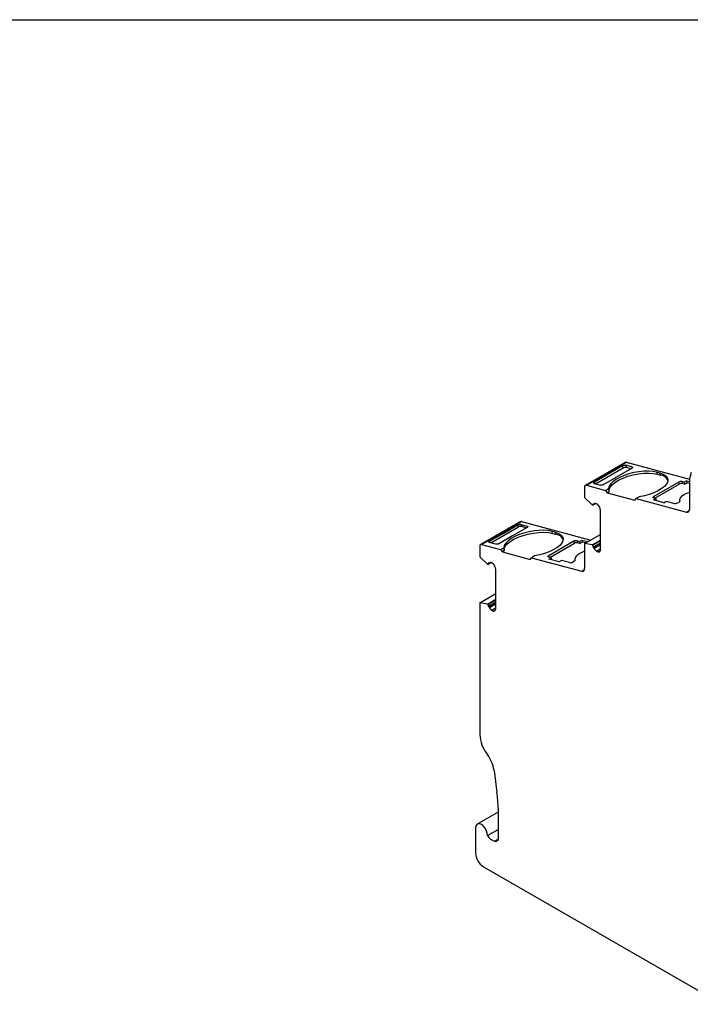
# Model space of a CAD drawing. Header units: millimetres. Extents: x 13 to 546, y 13 to 419.
# Tile 5 of 7: x 398 to 458, y 332 to 419. Entities that reach past the tile are written whole.
import ezdxf

# ---------------------------------------------------------------- set-up
doc = ezdxf.new("R2010")
doc.units = ezdxf.units.MM
doc.header["$LTSCALE"] = 2
doc.linetypes.add('SLD-Solid', pattern=[0])
doc.layers.add('TEXT', color=140, linetype='SLD-Solid', lineweight=25)

msp = doc.modelspace()

# ---------------------------------------------------------------- linework, layer by layer
for p, q in [((452.078, 379.758), (448.543, 377.717)), ((448.638, 377.725), (452.173, 379.766)), ((452.173, 379.766), (457.792, 378.261)), ((452.292, 379.735), (452.298, 379.738)), ((452.298, 379.738), (457.792, 378.266)), ((451.857, 379.462), (449.348, 378.014)), ((449.442, 377.868), (451.906, 379.291)), ((450.173, 377.793), (452.682, 379.241)), ((451.906, 379.291), (451.857, 379.462)), ((452.688, 379.36), (452.135, 379.508)), ((452.135, 379.508), (452.184, 379.336)), ((452.184, 379.336), (452.637, 379.215)), ((452.715, 379.265), (452.688, 379.36)), ((455.185, 378.81), (454.912, 378.883)), ((454.949, 378.704), (454.912, 378.883)), ((449.348, 378.014), (449.364, 377.889)), ((456.844, 378.007), (454.617, 376.721)), ((454.949, 378.704), (455.222, 378.631)), ((455.222, 378.631), (455.185, 378.81)), ((456.881, 377.828), (456.844, 378.007)), ((457.331, 377.996), (457.122, 378.052)), ((457.122, 378.052), (457.159, 377.873)), ((457.543, 378.119), (457.331, 377.996)), ((457.331, 377.996), (457.367, 377.818)), ((457.543, 378.119), (457.792, 378.052)), ((457.579, 377.94), (457.543, 378.119)), ((457.792, 378.25), (457.792, 375.587)), ((457.946, 378.856), (457.799, 378.309)), ((448.481, 377.58), (448.481, 376.628)), ((448.638, 377.725), (450.324, 377.274)), ((449.342, 377.895), (449.895, 377.747)), ((450.324, 377.274), (450.602, 377.434)), ((450.324, 377.274), (450.497, 377.058)), ((450.649, 377.146), (450.497, 377.058)), ((454.712, 376.576), (456.881, 377.828)), ((457.367, 377.818), (457.159, 377.873)), ((457.367, 377.818), (457.579, 377.94)), ((457.792, 377.883), (457.579, 377.94)), ((448.481, 376.628), (449.149, 375.976)), ((450.497, 377.058), (452.956, 376.4)), ((452.956, 376.4), (453.056, 376.542)), ((453.334, 376.703), (453.056, 376.542)), ((453.056, 376.542), (457.53, 375.343)), ((454.82, 376.547), (454.608, 376.425)), ((455.524, 376.18), (454.608, 376.425)), ((454.612, 376.603), (454.82, 376.547)), ((454.617, 376.721), (454.643, 376.595)), ((454.857, 376.368), (454.82, 376.547)), ((454.845, 376.361), (454.857, 376.368)), ((455.524, 376.18), (455.736, 376.302)), ((455.736, 376.302), (456.456, 376.109)), ((456.734, 376.154), (456.876, 376.236)), ((456.925, 376.35), (456.935, 376.299)), ((456.936, 376.308), (456.934, 376.317)), ((449.149, 375.976), (449.192, 375.952)), ((449.192, 375.952), (449.467, 376.11)), ((449.298, 376.054), (449.246, 376.084)), ((449.327, 376.051), (449.438, 376.115)), ((449.335, 376.059), (449.432, 376.115)), ((449.651, 376.014), (449.526, 376.086)), ((449.895, 372.056), (449.895, 375.485)), ((457.53, 375.343), (457.78, 375.488)), ((442.768, 374.502), (439.233, 372.461)), ((439.328, 372.469), (442.863, 374.51)), ((442.863, 374.51), (449.027, 372.86)), ((440.132, 372.612), (442.596, 374.035)), ((441.246, 373.456), (442.547, 374.207)), ((443.373, 373.985), (442.072, 373.234)), ((442.547, 374.207), (442.549, 374.198)), ((442.596, 374.035), (442.549, 374.198)), ((442.826, 374.252), (443.378, 374.104)), ((442.826, 374.252), (442.827, 374.243)), ((442.827, 374.243), (443.38, 374.095)), ((442.828, 374.243), (442.874, 374.08)), ((442.874, 374.08), (443.327, 373.959)), ((442.982, 374.479), (442.988, 374.482)), ((442.988, 374.482), (449.033, 372.863)), ((443.378, 374.104), (443.38, 374.095)), ((443.405, 374.009), (443.38, 374.095)), ((445.875, 373.554), (445.602, 373.627)), ((445.639, 373.449), (445.602, 373.627)), ((440.037, 372.758), (441.232, 373.447)), ((440.037, 372.758), (440.039, 372.749)), ((440.039, 372.749), (440.054, 372.633)), ((442.058, 373.226), (440.863, 372.537)), ((441.246, 373.456), (441.232, 373.447)), ((442.058, 373.226), (442.072, 373.234)), ((447.534, 372.751), (445.307, 371.465)), ((445.639, 373.449), (445.912, 373.375)), ((445.912, 373.375), (445.875, 373.554)), ((447.534, 372.751), (447.536, 372.742)), ((447.571, 372.572), (447.536, 372.742)), ((447.812, 372.796), (448.021, 372.741)), ((447.812, 372.796), (447.814, 372.787)), ((447.814, 372.787), (447.849, 372.617)), ((448.021, 372.741), (448.233, 372.863)), ((448.021, 372.741), (448.057, 372.562)), ((448.233, 372.863), (448.779, 372.717)), ((448.233, 372.863), (448.269, 372.684)), ((448.482, 372.545), (449.895, 373.361)), ((449.149, 372.425), (449.895, 372.856)), ((449.192, 372.401), (449.895, 372.806)), ((439.171, 372.324), (439.171, 371.372)), ((439.328, 372.469), (441.014, 372.018)), ((440.584, 372.491), (440.032, 372.639)), ((441.014, 372.018), (441.292, 372.179)), ((441.014, 372.018), (441.187, 371.802)), ((441.339, 371.89), (441.187, 371.802)), ((445.402, 371.32), (447.571, 372.572)), ((448.057, 372.562), (447.849, 372.617)), ((448.057, 372.562), (448.269, 372.684)), ((448.579, 372.601), (448.269, 372.684)), ((448.482, 372.545), (448.482, 370.331)), ((449.149, 372.425), (448.482, 372.545)), ((449.192, 372.401), (449.149, 372.425)), ((449.895, 372.581), (449.246, 372.206)), ((449.246, 372.206), (449.298, 372.176)), ((449.298, 372.176), (449.895, 372.521)), ((449.335, 372.127), (449.895, 372.45)), ((449.526, 371.881), (449.895, 372.094)), ((449.526, 371.881), (449.651, 371.809)), ((449.651, 371.809), (449.877, 371.939)), ((439.171, 371.372), (439.839, 370.72)), ((441.187, 371.802), (443.646, 371.144)), ((443.646, 371.144), (443.746, 371.286)), ((444.025, 371.447), (443.746, 371.286)), ((443.746, 371.286), (448.22, 370.088)), ((445.298, 371.169), (445.51, 371.291)), ((446.214, 370.924), (445.298, 371.169)), ((445.51, 371.291), (445.302, 371.347)), ((445.307, 371.465), (445.309, 371.457)), ((445.309, 371.457), (445.333, 371.339)), ((445.51, 371.291), (445.547, 371.113)), ((445.535, 371.106), (445.547, 371.113)), ((446.426, 371.046), (446.214, 370.924)), ((447.146, 370.853), (446.426, 371.046)), ((447.615, 371.094), (447.617, 371.085)), ((447.617, 371.085), (447.625, 371.043)), ((447.617, 371.085), (447.626, 371.052)), ((447.624, 371.061), (447.626, 371.052)), ((439.839, 370.72), (439.882, 370.696)), ((439.882, 370.696), (440.157, 370.854)), ((439.988, 370.798), (439.936, 370.828)), ((440.017, 370.795), (440.128, 370.859)), ((440.025, 370.803), (440.122, 370.859)), ((440.341, 370.758), (440.216, 370.83)), ((440.585, 366.8), (440.585, 370.229)), ((447.566, 370.98), (447.424, 370.898)), ((448.22, 370.088), (448.47, 370.232)), ((439.172, 367.289), (440.585, 368.105)), ((439.839, 367.169), (440.585, 367.6)), ((439.882, 367.145), (440.585, 367.551)), ((439.172, 367.289), (439.172, 355.579)), ((439.839, 367.169), (439.172, 367.289)), ((439.882, 367.145), (439.839, 367.169)), ((440.585, 367.325), (439.936, 366.95)), ((439.936, 366.95), (439.988, 366.92)), ((439.988, 366.92), (440.585, 367.265)), ((440.025, 366.871), (440.585, 367.194)), ((440.216, 366.625), (440.585, 366.838)), ((440.216, 366.625), (440.341, 366.553)), ((440.341, 366.553), (440.567, 366.684)), ((440.43, 352.392), (440.693, 350.439)), ((440.792, 348.676), (438.94, 347.607)), ((440.792, 349.022), (440.792, 346.18)), ((438.785, 347.264), (438.785, 345.059)), ((439.843, 346.598), (440.792, 347.146)), ((440.486, 346.102), (440.792, 346.279)), ((440.73, 346.145), (440.792, 346.18)), ((439.492, 343.834), (460.677, 331.604))]:
    msp.add_line(p, q)
at = {"flags": 128}
for points in [[(452.265, 379.742), (452.276, 379.742), (452.298, 379.738)], [(454.912, 378.883), (454.568, 378.95), (454.177, 378.981), (453.75, 378.975), (453.302, 378.931), (452.848, 378.851), (452.403, 378.739), (451.981, 378.597), (451.595, 378.43), (451.26, 378.244), (450.985, 378.045), (450.779, 377.839), (450.651, 377.633), (450.602, 377.434)], [(450.649, 377.146), (450.651, 377.346), (450.743, 377.559), (450.92, 377.774), (451.178, 377.986), (451.506, 378.187), (451.892, 378.368), (452.323, 378.524), (452.784, 378.65), (453.258, 378.74), (453.728, 378.792), (454.176, 378.803), (454.588, 378.774), (454.949, 378.704)], [(455.185, 378.81), (455.47, 378.709), (455.686, 378.577), (455.827, 378.418), (455.887, 378.238), (455.865, 378.043), (455.762, 377.839), (455.58, 377.632), (455.327, 377.43), (455.01, 377.239), (454.639, 377.066), (454.227, 376.915), (453.787, 376.793), (453.334, 376.703)], [(448.638, 377.725), (448.605, 377.731), (448.575, 377.729), (448.548, 377.72), (448.524, 377.703), (448.506, 377.681), (448.492, 377.652), (448.483, 377.618), (448.481, 377.58)], [(456.934, 376.317), (456.927, 376.462), (457, 376.617), (457.151, 376.775), (457.37, 376.925), (457.646, 377.06), (457.792, 377.117)], [(454.612, 376.603), (454.588, 376.612), (454.571, 376.623), (454.56, 376.637), (454.557, 376.653), (454.561, 376.67), (454.573, 376.687), (454.592, 376.705), (454.617, 376.721)], [(456.934, 376.317), (456.936, 376.308), (456.935, 376.298), (456.931, 376.287), (456.925, 376.277), (456.916, 376.266), (456.905, 376.256), (456.892, 376.246), (456.876, 376.236)], [(457.53, 375.343), (457.584, 375.335), (457.635, 375.338), (457.68, 375.353), (457.719, 375.38), (457.75, 375.418), (457.773, 375.466), (457.787, 375.523), (457.792, 375.587)], [(442.956, 374.486), (442.966, 374.486), (442.988, 374.482)], [(445.602, 373.627), (445.258, 373.695), (444.867, 373.725), (444.44, 373.719), (443.992, 373.675), (443.538, 373.595), (443.093, 373.483), (442.671, 373.341), (442.285, 373.174), (441.95, 372.988), (441.675, 372.789), (441.469, 372.583), (441.341, 372.377), (441.292, 372.179)], [(441.339, 371.89), (441.341, 372.091), (441.433, 372.303), (441.611, 372.518), (441.868, 372.73), (442.196, 372.931), (442.582, 373.112), (443.013, 373.269), (443.474, 373.394), (443.948, 373.484), (444.418, 373.536), (444.867, 373.547), (445.278, 373.518), (445.639, 373.449)], [(445.875, 373.554), (446.16, 373.453), (446.376, 373.321), (446.517, 373.162), (446.577, 372.983), (446.555, 372.787), (446.452, 372.583), (446.27, 372.377), (446.017, 372.174), (445.7, 371.984), (445.329, 371.81), (444.917, 371.66), (444.477, 371.537), (444.025, 371.447)], [(439.328, 372.469), (439.295, 372.475), (439.265, 372.473), (439.238, 372.464), (439.214, 372.447), (439.196, 372.425), (439.182, 372.396), (439.173, 372.362), (439.171, 372.324)], [(449.651, 371.809), (449.702, 371.804), (449.749, 371.81), (449.791, 371.827), (449.827, 371.855), (449.856, 371.893), (449.878, 371.94), (449.89, 371.995), (449.895, 372.056)], [(445.302, 371.347), (445.278, 371.356), (445.261, 371.367), (445.25, 371.381), (445.247, 371.397), (445.251, 371.414), (445.263, 371.431), (445.282, 371.449), (445.307, 371.465)], [(447.624, 371.061), (447.626, 371.052), (447.625, 371.042), (447.621, 371.032), (447.615, 371.021), (447.606, 371.011), (447.595, 371), (447.582, 370.99), (447.566, 370.98)], [(448.001, 371.634), (447.898, 371.563), (447.808, 371.491), (447.734, 371.417), (447.677, 371.343), (447.637, 371.269), (447.615, 371.197), (447.61, 371.127), (447.624, 371.061)], [(448.22, 370.088), (448.274, 370.079), (448.325, 370.082), (448.37, 370.097), (448.409, 370.124), (448.44, 370.162), (448.463, 370.21), (448.477, 370.267), (448.482, 370.331)], [(440.341, 366.553), (440.392, 366.548), (440.439, 366.554), (440.481, 366.571), (440.517, 366.599), (440.546, 366.637), (440.568, 366.684), (440.58, 366.739), (440.585, 366.8)], [(439.843, 346.598), (439.826, 346.825), (439.744, 347.07), (439.607, 347.3), (439.433, 347.486), (439.244, 347.605), (439.064, 347.642), (438.916, 347.591), (438.818, 347.459), (438.785, 347.264)]]:
    msp.add_lwpolyline(points, dxfattribs=at)
for centre, radius, start, end in [((452.136, 379.652), 0.121, 71.85033, 118.3616), ((455.112, 377.742), 0.896, 29.94079, 82.98194), ((457.046, 377.644), 0.415, 79.36544, 119.04198), ((458.021, 378.252), 0.23, 165.5728, 180.51002), ((457.082, 377.466), 0.415, 79.36567, 119.042), ((449.448, 375.924), 0.258, 141.57892, 173.73066), ((449.314, 376.073), 0.0256, 230.04255, 326.01543), ((449.443, 375.987), 0.129, 50.04335, 146.01628), ((449.113, 375.445), 0.783, 2.91699, 46.6181), ((456.533, 376.517), 0.415, 259.3657, 299.042), ((442.826, 374.396), 0.121, 71.85035, 118.36161), ((445.803, 372.486), 0.896, 29.94084, 82.98193), ((447.736, 372.389), 0.415, 79.36567, 119.042), ((447.738, 372.38), 0.415, 79.36567, 119.042), ((447.772, 372.21), 0.415, 79.36567, 119.042), ((449.341, 369.419), 2.589, 109.3826, 120.81551), ((449.906, 372.495), 0.72, 187.51524, 203.63696), ((449.248, 372.099), 0.0919, 18.08088, 57.23956), ((449.777, 372.271), 0.465, 198.08054, 237.24249), ((445.341, 371.369), 0.0931, 110.04379, 170.52199), ((448.966, 370.094), 1.818, 121.55902, 122.05822), ((440.138, 370.668), 0.258, 141.57892, 173.73066), ((440.004, 370.817), 0.0256, 230.04254, 326.01584), ((440.133, 370.731), 0.129, 50.04338, 146.01615), ((439.803, 370.189), 0.783, 2.91699, 46.6181), ((447.223, 371.261), 0.415, 259.36567, 299.042), ((440.596, 367.239), 0.72, 187.51529, 203.637), ((439.938, 366.843), 0.0919, 18.08088, 57.23954), ((440.467, 367.016), 0.465, 198.08054, 237.24249), ((442.208, 355.712), 3.04, 182.51691, 217.92426), ((437.256, 351.896), 3.213, 8.88872, 37.3196), ((430.173, 348.994), 10.619, 0.15237, 7.81787), ((440.775, 347.141), 1.079, 210.2544, 254.45414), ((440.32, 345.129), 1.537, 182.60549, 237.39445)]:
    msp.add_arc(centre, radius, start, end)
for points, knots in [([(451.857, 379.462), (451.89, 379.482), (451.943, 379.501), (452.052, 379.518), (452.103, 379.516), (452.135, 379.508)], [0, 0, 0, 0, 0.5, 0.5, 1, 1, 1, 1]), ([(451.906, 379.291), (451.939, 379.31), (451.992, 379.329), (452.101, 379.347), (452.152, 379.345), (452.184, 379.336)], [0, 0, 0, 0, 0.5, 0.5, 1, 1, 1, 1]), ([(452.688, 379.36), (452.72, 379.351), (452.744, 379.333), (452.742, 379.287), (452.716, 379.26), (452.682, 379.241)], [0, 0, 0, 0, 0.5, 0.5, 1, 1, 1, 1]), ([(449.342, 377.895), (449.31, 377.904), (449.286, 377.922), (449.288, 377.968), (449.314, 377.994), (449.348, 378.014)], [0, 0, 0, 0, 0.5, 0.5, 1, 1, 1, 1]), ([(450.173, 377.793), (450.14, 377.773), (450.087, 377.754), (449.978, 377.737), (449.927, 377.739), (449.895, 377.747)], [0, 0, 0, 0, 0.5, 0.5, 1, 1, 1, 1]), ([(442.547, 374.207), (442.566, 374.217), (442.587, 374.227), (442.636, 374.243), (442.661, 374.249), (442.687, 374.254), (442.713, 374.258), (442.738, 374.26), (442.762, 374.26), (442.786, 374.259), (442.807, 374.257), (442.826, 374.252)], [0, 0, 0, 0, 0.25, 0.25, 0.5, 0.5, 0.5, 0.75, 0.75, 0.75, 1, 1, 1, 1]), ([(442.549, 374.198), (442.568, 374.208), (442.589, 374.218), (442.638, 374.234), (442.663, 374.241), (442.689, 374.245), (442.715, 374.249), (442.74, 374.251), (442.764, 374.251), (442.788, 374.25), (442.809, 374.248), (442.827, 374.243)], [0, 0, 0, 0, 0.25, 0.25, 0.5, 0.5, 0.5, 0.75, 0.75, 0.75, 1, 1, 1, 1]), ([(442.596, 374.035), (442.629, 374.054), (442.682, 374.073), (442.791, 374.091), (442.842, 374.089), (442.874, 374.08)], [0, 0, 0, 0, 0.5, 0.5, 1, 1, 1, 1]), ([(443.378, 374.104), (443.396, 374.099), (443.41, 374.092), (443.419, 374.084), (443.429, 374.075), (443.433, 374.065), (443.433, 374.054), (443.432, 374.043), (443.427, 374.031), (443.417, 374.02), (443.406, 374.008), (443.391, 373.996), (443.373, 373.985)], [0, 0, 0, 0, 0.25, 0.25, 0.25, 0.5, 0.5, 0.5, 0.75, 0.75, 0.75, 1, 1, 1, 1]), ([(443.38, 374.095), (443.393, 374.091), (443.421, 374.082), (443.429, 374.065), (443.433, 374.056)], [0, 0, 0, 0, 0.479841, 1, 1, 1, 1]), ([(440.032, 372.639), (440.014, 372.644), (440, 372.651), (439.99, 372.659), (439.981, 372.668), (439.976, 372.678), (439.977, 372.689), (439.977, 372.7), (439.983, 372.712), (439.993, 372.724), (440.004, 372.735), (440.018, 372.747), (440.037, 372.758)], [0, 0, 0, 0, 0.25, 0.25, 0.25, 0.5, 0.5, 0.5, 0.75, 0.75, 0.75, 1, 1, 1, 1]), ([(439.979, 372.674), (439.979, 372.679), (439.978, 372.69), (439.988, 372.708), (440.007, 372.729), (440.028, 372.742), (440.039, 372.749)], [0, 0, 0, 0, 0.197633, 0.449424, 0.716879, 1, 1, 1, 1]), ([(440.863, 372.537), (440.844, 372.526), (440.822, 372.516), (440.774, 372.5), (440.749, 372.494), (440.723, 372.489), (440.697, 372.485), (440.672, 372.483), (440.648, 372.483), (440.624, 372.484), (440.602, 372.486), (440.584, 372.491)], [0, 0, 0, 0, 0.25, 0.25, 0.5, 0.5, 0.5, 0.75, 0.75, 0.75, 1, 1, 1, 1]), ([(440.486, 346.102), (440.551, 346.091), (440.611, 346.094), (440.668, 346.111), (440.671, 346.111), (440.673, 346.112)], [0, 0, 0, 0, 0.25, 0.25, 0.259775, 0.259775, 0.259775, 0.259775])]:
    msp.add_open_spline(points, degree=3, knots=knots)
for points in [[(450.602, 377.434), (450.613, 377.34), (450.628, 377.244), (450.649, 377.146)], [(441.292, 372.179), (441.303, 372.084), (441.318, 371.988), (441.339, 371.89)]]:
    msp.add_open_spline(points, degree=3)
at = {"layer": 'TEXT'}
msp.add_line((12.7, 419.1), (546.1, 419.1), dxfattribs=at)

doc.saveas('drawing.dxf')
